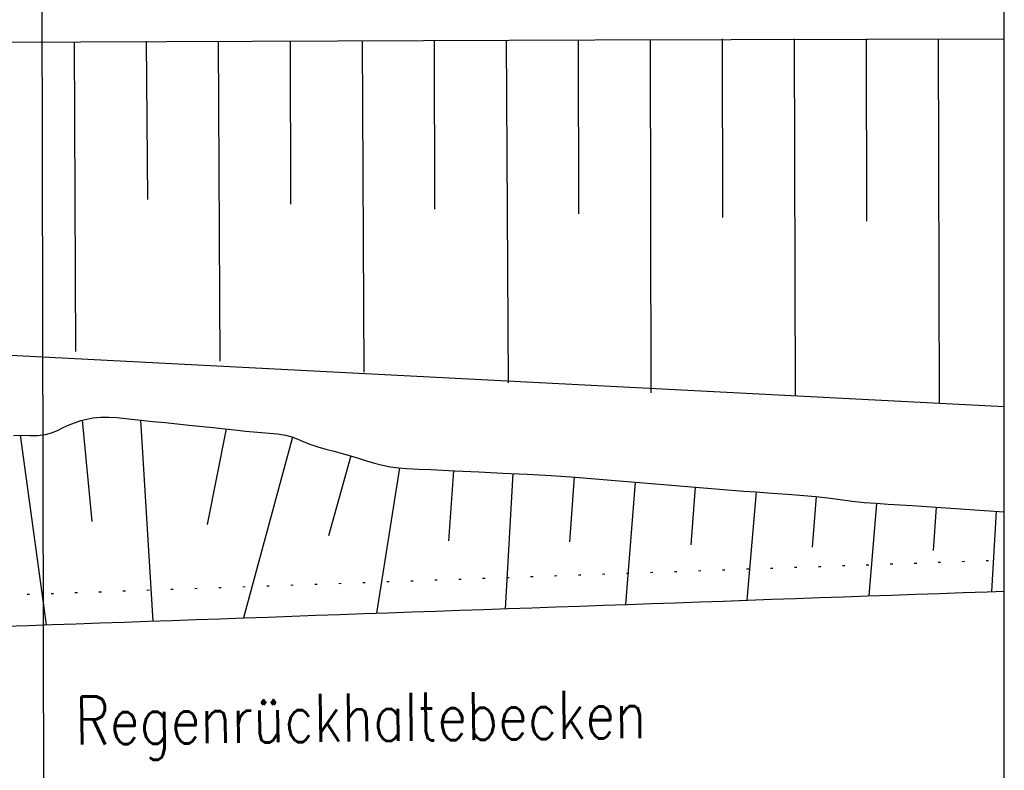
# Model space of a CAD drawing. Extents: x 0 to 1135, y 0 to 594.
# Tile 88 of 153: x 909 to 950, y 243 to 274. Entities that reach past the tile are written whole.
import ezdxf

# ---------------------------------------------------------------- set-up
doc = ezdxf.new("R2010")
doc.units = 0
doc.header["$LTSCALE"] = 2
doc.header["$MEASUREMENT"] = 0
doc.linetypes.add('AUSGEZOGEN', pattern=[0])
doc.linetypes.add('PUNKTX2', pattern=[0.5, 0, -0.5])
for name, color, linetype in [('Boeschungen', 15, 'CONTINUOUS'), ('NZ', 8, 'AUSGEZOGEN'), ('RAHMEN', 250, 'AUSGEZOGEN'), ('Regenrückhaltebecken', 15, 'CONTINUOUS')]:
    doc.layers.add(name, color=color, linetype=linetype)
doc.styles.add('ROMANS', font='romans.shx', dxfattribs={"width": 0.8})

msp = doc.modelspace()

# ---------------------------------------------------------------- linework, layer by layer
at = {"layer": 'Boeschungen', "linetype": 'Continuous'}
msp.add_line((903.866, 260.717), (950, 258.332), dxfattribs=at)
msp.add_line((903.866, 260.717), (950, 258.332), dxfattribs=at)
for points in [[(797.966, 273.7), (807.918, 273.742), (832.921, 273.797), (857.922, 273.902), (882.924, 274.008), (907.935, 273.513), (932.937, 273.618), (950, 273.656)], [(797.966, 273.7), (807.918, 273.742), (832.921, 273.797), (857.922, 273.902), (882.924, 274.008), (907.935, 273.513), (932.937, 273.618), (950, 273.656)], [(911.236, 273.516), (911.295, 260.616)], [(911.236, 273.516), (911.295, 260.616)], [(914.235, 273.565), (914.292, 266.965)], [(914.235, 273.565), (914.292, 266.965)], [(917.236, 273.564), (917.302, 260.213)], [(917.236, 273.564), (917.302, 260.213)], [(920.236, 273.562), (920.246, 266.762)], [(920.236, 273.562), (920.246, 266.762)], [(923.236, 273.561), (923.31, 259.76)], [(923.236, 273.561), (923.31, 259.76)], [(926.236, 273.609), (926.25, 266.559)], [(926.236, 273.609), (926.25, 266.559)], [(929.236, 273.608), (929.318, 259.308)], [(929.236, 273.608), (929.318, 259.308)], [(932.237, 273.607), (932.254, 266.356)], [(932.237, 273.607), (932.254, 266.356)], [(935.237, 273.605), (935.275, 258.904)], [(935.237, 273.605), (935.275, 258.904)], [(938.237, 273.654), (938.258, 266.203)], [(938.237, 273.654), (938.258, 266.203)], [(941.237, 273.653), (941.281, 258.783)], [(941.237, 273.653), (941.281, 258.783)], [(944.238, 273.651), (944.261, 266.051)], [(944.238, 273.651), (944.261, 266.051)], [(947.238, 273.65), (947.286, 258.472)], [(947.238, 273.65), (947.286, 258.472)]]:
    msp.add_lwpolyline(points, dxfattribs=at)
at = {"layer": 'NZ'}
msp.add_line((909.773, 325.837), (910.118, 172.897), dxfattribs=at)
msp.add_line((909.773, 325.837), (910.118, 172.897), dxfattribs=at)
at = {"layer": 'RAHMEN'}
msp.add_line((950, 0), (950, 589), dxfattribs=at)
msp.add_line((950, 0), (950, 589), dxfattribs=at)
at = {"layer": 'Regenrückhaltebecken', "linetype": 'Continuous'}
for p, q in [((911.573, 257.757), (911.967, 253.532)), ((911.573, 257.757), (911.967, 253.532)), ((913.995, 257.765), (914.509, 249.382)), ((913.995, 257.765), (914.509, 249.382)), ((917.575, 257.393), (916.776, 253.413)), ((917.575, 257.393), (916.776, 253.413)), ((908.978, 257.127), (910.075, 249.226)), ((908.978, 257.127), (910.075, 249.226)), ((920.337, 257.044), (918.29, 249.515)), ((920.337, 257.044), (918.29, 249.515)), ((922.768, 256.266), (921.84, 252.936)), ((922.768, 256.266), (921.84, 252.936)), ((924.791, 255.773), (923.832, 249.71)), ((924.791, 255.773), (923.832, 249.71)), ((927.047, 255.652), (926.832, 252.73)), ((927.047, 255.652), (926.832, 252.73)), ((929.52, 255.53), (929.193, 249.898)), ((929.52, 255.53), (929.193, 249.898)), ((932.068, 255.389), (931.883, 252.688)), ((932.068, 255.389), (931.883, 252.688)), ((934.61, 255.179), (934.208, 250.075)), ((934.61, 255.179), (934.208, 250.075)), ((937.123, 254.971), (936.935, 252.567)), ((937.123, 254.971), (936.935, 252.567)), ((939.654, 254.766), (939.265, 250.252)), ((939.654, 254.766), (939.265, 250.252)), ((942.163, 254.578), (941.989, 252.46)), ((942.163, 254.578), (941.989, 252.46)), ((944.667, 254.29), (944.352, 250.431)), ((944.667, 254.29), (944.352, 250.431)), ((947.16, 254.127), (947.035, 252.324)), ((947.16, 254.127), (947.035, 252.324)), ((949.662, 253.959), (949.46, 250.611)), ((949.662, 253.959), (949.46, 250.611)), ((940.297, 250.289), (941.297, 250.324)), ((940.297, 250.289), (941.297, 250.324)), ((941.297, 250.324), (942.296, 250.359)), ((941.297, 250.324), (942.296, 250.359)), ((942.296, 250.359), (943.295, 250.394)), ((942.296, 250.359), (943.295, 250.394)), ((943.295, 250.394), (944.295, 250.429)), ((943.295, 250.394), (944.295, 250.429)), ((944.295, 250.429), (945.294, 250.464)), ((944.295, 250.429), (945.294, 250.464)), ((945.294, 250.464), (946.294, 250.499)), ((945.294, 250.464), (946.294, 250.499)), ((946.294, 250.499), (947.293, 250.535)), ((946.294, 250.499), (947.293, 250.535)), ((947.293, 250.535), (948.292, 250.57)), ((947.293, 250.535), (948.292, 250.57)), ((948.292, 250.57), (949.292, 250.605)), ((948.292, 250.57), (949.292, 250.605)), ((949.292, 250.605), (950, 250.63)), ((949.292, 250.605), (950, 250.63)), ((929.304, 249.902), (930.303, 249.937)), ((929.304, 249.902), (930.303, 249.937)), ((930.303, 249.937), (931.303, 249.972)), ((930.303, 249.937), (931.303, 249.972)), ((931.303, 249.972), (932.302, 250.008)), ((931.303, 249.972), (932.302, 250.008)), ((932.302, 250.008), (933.302, 250.043)), ((932.302, 250.008), (933.302, 250.043)), ((933.302, 250.043), (934.301, 250.078)), ((933.302, 250.043), (934.301, 250.078)), ((934.301, 250.078), (935.3, 250.113)), ((934.301, 250.078), (935.3, 250.113)), ((935.3, 250.113), (936.3, 250.148)), ((935.3, 250.113), (936.3, 250.148)), ((936.3, 250.148), (937.299, 250.183)), ((936.3, 250.148), (937.299, 250.183)), ((937.299, 250.183), (938.298, 250.218)), ((937.299, 250.183), (938.298, 250.218)), ((938.298, 250.218), (939.298, 250.253)), ((938.298, 250.218), (939.298, 250.253)), ((939.298, 250.253), (940.297, 250.289)), ((939.298, 250.253), (940.297, 250.289)), ((917.311, 249.48), (918.311, 249.516)), ((917.311, 249.48), (918.311, 249.516)), ((918.311, 249.516), (919.31, 249.551)), ((918.311, 249.516), (919.31, 249.551)), ((919.31, 249.551), (920.31, 249.586)), ((919.31, 249.551), (920.31, 249.586)), ((920.31, 249.586), (921.309, 249.621)), ((920.31, 249.586), (921.309, 249.621)), ((921.309, 249.621), (922.308, 249.656)), ((921.309, 249.621), (922.308, 249.656)), ((922.308, 249.656), (923.308, 249.691)), ((922.308, 249.656), (923.308, 249.691)), ((923.308, 249.691), (924.307, 249.726)), ((923.308, 249.691), (924.307, 249.726)), ((924.307, 249.726), (925.306, 249.762)), ((924.307, 249.726), (925.306, 249.762)), ((925.306, 249.762), (926.306, 249.797)), ((925.306, 249.762), (926.306, 249.797)), ((926.306, 249.797), (927.305, 249.832)), ((926.306, 249.797), (927.305, 249.832)), ((927.305, 249.832), (928.305, 249.867)), ((927.305, 249.832), (928.305, 249.867)), ((928.305, 249.867), (929.304, 249.902)), ((928.305, 249.867), (929.304, 249.902)), ((908.317, 249.164), (909.316, 249.199)), ((908.317, 249.164), (909.316, 249.199)), ((909.316, 249.199), (910.316, 249.234)), ((909.316, 249.199), (910.316, 249.234)), ((910.316, 249.234), (911.315, 249.27)), ((910.316, 249.234), (911.315, 249.27)), ((911.315, 249.27), (912.315, 249.305)), ((911.315, 249.27), (912.315, 249.305)), ((912.315, 249.305), (913.314, 249.34)), ((912.315, 249.305), (913.314, 249.34)), ((913.314, 249.34), (914.313, 249.375)), ((913.314, 249.34), (914.313, 249.375)), ((914.313, 249.375), (915.313, 249.41)), ((914.313, 249.375), (915.313, 249.41)), ((915.313, 249.41), (916.312, 249.445)), ((915.313, 249.41), (916.312, 249.445)), ((916.312, 249.445), (917.311, 249.48)), ((916.312, 249.445), (917.311, 249.48))]:
    msp.add_line(p, q, dxfattribs=at)
msp.add_lwpolyline([(908.703, 257.122), (909.038, 257.127), (909.375, 257.12), (909.71, 257.123), (910.037, 257.162), (910.289, 257.234), (910.535, 257.333), (910.779, 257.446), (911.024, 257.559), (911.511, 257.739), (912.014, 257.851), (912.345, 257.881), (912.68, 257.883), (913.014, 257.867), (913.517, 257.819), (914.018, 257.762), (914.52, 257.708), (915.023, 257.657), (916.027, 257.553), (917.031, 257.448), (917.534, 257.397), (918.036, 257.343), (918.369, 257.304), (918.704, 257.268), (919.04, 257.239), (919.378, 257.219), (919.715, 257.191), (920.044, 257.134), (920.302, 257.057), (920.554, 256.96), (920.805, 256.855), (921.058, 256.754), (921.391, 256.644), (921.73, 256.55), (922.069, 256.462), (923.08, 256.17), (923.415, 256.064), (923.751, 255.963), (924.091, 255.878), (924.423, 255.818), (924.759, 255.776), (925.096, 255.748), (925.597, 255.72), (926.098, 255.698), (926.6, 255.675), (927.101, 255.649), (928.103, 255.6), (929.105, 255.551), (930.108, 255.502), (930.609, 255.479), (931.11, 255.453), (932.113, 255.385), (932.615, 255.345), (933.117, 255.302), (934.12, 255.219), (935.124, 255.136), (936.127, 255.053), (937.131, 254.97), (938.134, 254.887), (938.636, 254.845), (939.138, 254.804), (939.639, 254.767), (940.141, 254.731), (941.144, 254.66), (941.646, 254.624), (942.148, 254.579), (942.651, 254.52), (943.153, 254.453), (943.655, 254.385), (944.158, 254.328), (944.659, 254.291), (945.161, 254.261), (945.662, 254.229), (946.164, 254.194), (947.167, 254.127), (948.17, 254.059), (949.173, 253.992), (950, 253.937)], dxfattribs=at)
msp.add_lwpolyline([(908.703, 257.122), (909.038, 257.127), (909.375, 257.12), (909.71, 257.123), (910.037, 257.162), (910.289, 257.234), (910.535, 257.333), (910.779, 257.446), (911.024, 257.559), (911.511, 257.739), (912.014, 257.851), (912.345, 257.881), (912.68, 257.883), (913.014, 257.867), (913.517, 257.819), (914.018, 257.762), (914.52, 257.708), (915.023, 257.657), (916.027, 257.553), (917.031, 257.448), (917.534, 257.397), (918.036, 257.343), (918.369, 257.304), (918.704, 257.268), (919.04, 257.239), (919.378, 257.219), (919.715, 257.191), (920.044, 257.134), (920.302, 257.057), (920.554, 256.96), (920.805, 256.855), (921.058, 256.754), (921.391, 256.644), (921.73, 256.55), (922.069, 256.462), (923.08, 256.17), (923.415, 256.064), (923.751, 255.963), (924.091, 255.878), (924.423, 255.818), (924.759, 255.776), (925.096, 255.748), (925.597, 255.72), (926.098, 255.698), (926.6, 255.675), (927.101, 255.649), (928.103, 255.6), (929.105, 255.551), (930.108, 255.502), (930.609, 255.479), (931.11, 255.453), (932.113, 255.385), (932.615, 255.345), (933.117, 255.302), (934.12, 255.219), (935.124, 255.136), (936.127, 255.053), (937.131, 254.97), (938.134, 254.887), (938.636, 254.845), (939.138, 254.804), (939.639, 254.767), (940.141, 254.731), (941.144, 254.66), (941.646, 254.624), (942.148, 254.579), (942.651, 254.52), (943.153, 254.453), (943.655, 254.385), (944.158, 254.328), (944.659, 254.291), (945.161, 254.261), (945.662, 254.229), (946.164, 254.194), (947.167, 254.127), (948.17, 254.059), (949.173, 253.992), (950, 253.937)], dxfattribs=at)
at = {"layer": 'Regenrückhaltebecken', "linetype": 'PUNKTX2'}
msp.add_lwpolyline([(908.271, 250.463), (909.271, 250.499), (910.27, 250.534), (911.269, 250.569), (912.269, 250.604), (913.268, 250.639), (914.268, 250.674), (915.267, 250.709), (916.266, 250.745), (917.266, 250.78), (918.265, 250.815), (919.265, 250.85), (920.264, 250.885), (921.263, 250.92), (922.263, 250.955), (923.262, 250.99), (924.261, 251.026), (925.261, 251.061), (926.26, 251.096), (927.26, 251.131), (928.259, 251.166), (929.258, 251.201), (930.258, 251.236), (931.257, 251.272), (932.256, 251.307), (933.256, 251.342), (934.255, 251.377), (935.255, 251.412), (936.254, 251.447), (937.253, 251.482), (938.253, 251.518), (939.252, 251.553), (940.252, 251.588), (941.251, 251.623), (942.25, 251.658), (943.25, 251.693), (944.249, 251.728), (945.248, 251.764), (946.248, 251.799), (947.247, 251.834), (948.247, 251.869), (949.246, 251.904), (950, 251.931)], dxfattribs=at)
msp.add_lwpolyline([(908.271, 250.463), (909.271, 250.499), (910.27, 250.534), (911.269, 250.569), (912.269, 250.604), (913.268, 250.639), (914.268, 250.674), (915.267, 250.709), (916.266, 250.745), (917.266, 250.78), (918.265, 250.815), (919.265, 250.85), (920.264, 250.885), (921.263, 250.92), (922.263, 250.955), (923.262, 250.99), (924.261, 251.026), (925.261, 251.061), (926.26, 251.096), (927.26, 251.131), (928.259, 251.166), (929.258, 251.201), (930.258, 251.236), (931.257, 251.272), (932.256, 251.307), (933.256, 251.342), (934.255, 251.377), (935.255, 251.412), (936.254, 251.447), (937.253, 251.482), (938.253, 251.518), (939.252, 251.553), (940.252, 251.588), (941.251, 251.623), (942.25, 251.658), (943.25, 251.693), (944.249, 251.728), (945.248, 251.764), (946.248, 251.799), (947.247, 251.834), (948.247, 251.869), (949.246, 251.904), (950, 251.931)], dxfattribs=at)

# ---------------------------------------------------------------- texts
at = {"layer": 'Regenrückhaltebecken', "linetype": 'Continuous', "style": 'ROMANS', "oblique": 360, "width": 0.8}
msp.add_text('Regenrückhaltebecken', height=2, rotation=0.6787, dxfattribs=at).set_placement((911.297, 244.227))
msp.add_text('Regenrückhaltebecken', height=2, rotation=0.6787, dxfattribs=at).set_placement((911.297, 244.227))

doc.saveas('drawing.dxf')
